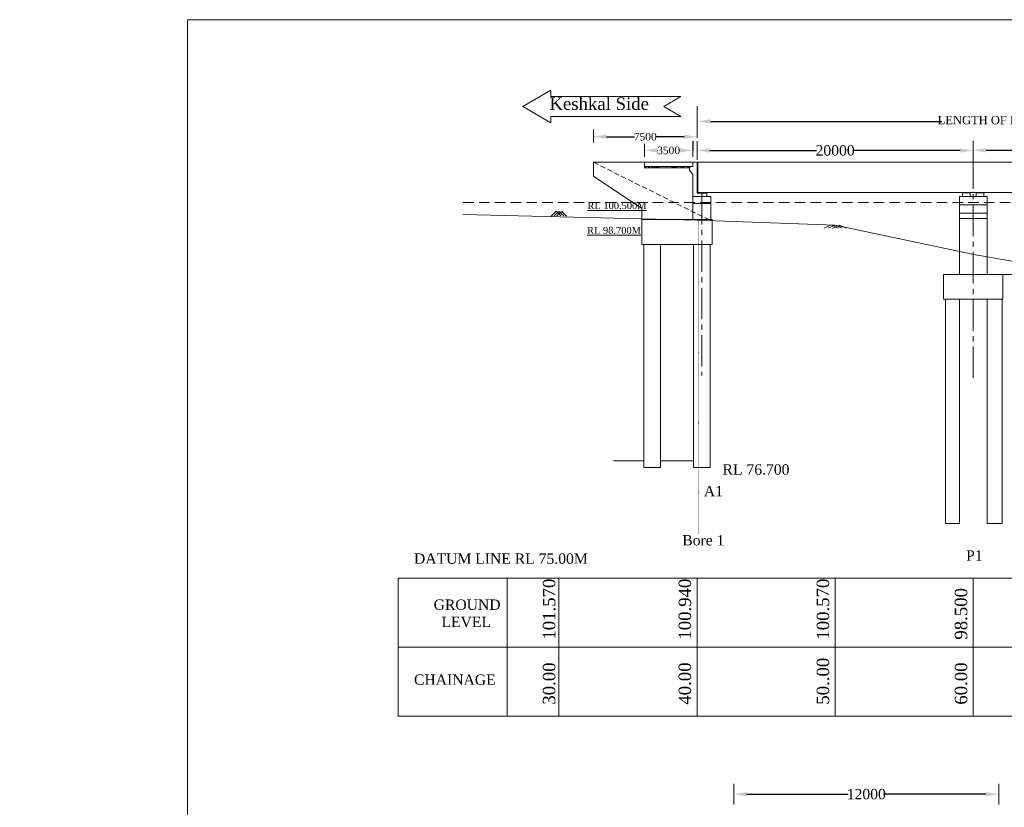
# Model space of a CAD drawing. Header units: millimetres. Extents: x -20950785 to 389010297, y -11535949 to 14056629.
# Tile 34 of 256: x 9310541 to 9381848, y -1113228 to -1056175. Entities that reach past the tile are written whole.
import ezdxf

# ---------------------------------------------------------------- set-up
doc = ezdxf.new("R2010")
doc.units = ezdxf.units.MM
doc.header["$LTSCALE"] = 60
doc.header["$MEASUREMENT"] = 0
for name, pattern in [('CENTER2', [28.575, 19.05, -3.175, 3.175, -3.175]), ('DASHED2', [9.525, 6.35, -3.175]), ('DOT2', [0.125, 0, -0.125]), ('HIDDEN', [0.375, 0.25, -0.125])]:
    doc.linetypes.add(name, pattern=pattern)
doc.styles.add('style1', font='txt.shx', dxfattribs={"height": 1})
doc.dimstyles.get("Standard").update_dxf_attribs({"dimtxt": 400, "dimasz": 215, "dimexe": 0.18, "dimexo": 0.0625, "dimgap": 0.09, "dimtad": 0, "dimtih": 1, "dimtoh": 1, "dimdec": 0, "dimzin": 4, "dimdsep": 46, "dimtxsty": 'Standard', "dimblk": 'OPEN90', "dimcen": 0, "dimadec": 0, "dimazin": 1, "dimtfac": 1, "dimtdec": 0, "dimtix": 1, "dimtofl": 0, "dimtmove": 0, "dimatfit": 3, "dimldrblk": 'OPEN30', "dimfxl": 1, "dimtolj": 1, "dimtzin": 0, "dimarcsym": 0})

# ---------------------------------------------------------------- blocks, each defined once
blk = doc.blocks.new('*D285')
at = {"color": 0, "linetype": 'Continuous', "lineweight": -2, "transparency": 16777216}
for p, q in [((9359595, -1065648), (9359595, -1065648)), ((9360530, -1065648), (9368242, -1065648)), ((9378660, -1065648), (9370948, -1065648)), ((9379595, -1065660), (9379595, -1065648))]:
    blk.add_line(p, q, dxfattribs=at)
for points in [[(9360530, -1065492), (9360530, -1065804), (9359595, -1065648)], [(9378660, -1065492), (9378660, -1065804), (9379595, -1065648)]]:
    blk.add_solid(points, dxfattribs=at)
at = {"layer": 'Defpoints', "color": 0, "linetype": 'Continuous', "lineweight": -2, "transparency": 16777216}
for p in [(9359595, -1065648), (9359595, -1065648), (9379595, -1065660)]:
    blk.add_point(p, dxfattribs=at)
at = {"color": 0, "linetype": 'Continuous', "lineweight": 9, "transparency": 16777216, "insert": (9369595, -1065648), "char_height": 500, "attachment_point": 5}
blk.add_mtext('\\A1;{\\fTimes New Roman|b0|i0|c0|p18;\\H1.5x;20000}', dxfattribs=at)
blk = doc.blocks.new('*D286')
at = {"color": 0, "linetype": 'Continuous', "lineweight": -2, "transparency": 16777216}
for p, q in [((9379593, -1065636), (9379593, -1065636)), ((9380528, -1065636), (9388240, -1065636)), ((9398658, -1065636), (9390946, -1065636)), ((9399593, -1065648), (9399593, -1065635))]:
    blk.add_line(p, q, dxfattribs=at)
for points in [[(9380528, -1065480), (9380528, -1065791), (9379593, -1065636)], [(9398658, -1065480), (9398658, -1065791), (9399593, -1065636)]]:
    blk.add_solid(points, dxfattribs=at)
at = {"layer": 'Defpoints', "color": 0, "linetype": 'Continuous', "lineweight": -2, "transparency": 16777216}
for p in [(9379593, -1065636), (9379593, -1065636), (9399593, -1065648)]:
    blk.add_point(p, dxfattribs=at)
at = {"color": 0, "linetype": 'Continuous', "lineweight": 9, "transparency": 16777216, "insert": (9389593, -1065636), "char_height": 500, "attachment_point": 5}
blk.add_mtext('\\A1;{\\fTimes New Roman|b0|i0|c0|p18;\\H1.5x;20000}', dxfattribs=at)
blk = doc.blocks.new('*D288')
at = {"color": 0, "linetype": 'Continuous', "lineweight": -2, "transparency": 16777216}
for p, q in [((9359285, -1064973), (9359285, -1065644)), ((9355785, -1065643), (9355785, -1065643)), ((9356720, -1065644), (9356754, -1065644)), ((9358350, -1065644), (9358316, -1065644))]:
    blk.add_line(p, q, dxfattribs=at)
for points in [[(9356720, -1065488), (9356720, -1065799), (9355785, -1065644)], [(9358350, -1065488), (9358350, -1065799), (9359285, -1065644)]]:
    blk.add_solid(points, dxfattribs=at)
at = {"layer": 'Defpoints', "color": 0, "linetype": 'Continuous', "lineweight": -2, "transparency": 16777216}
for p in [(9359285, -1064973), (9355785, -1065644), (9359285, -1065644)]:
    blk.add_point(p, dxfattribs=at)
at = {"color": 0, "linetype": 'Continuous', "lineweight": 9, "transparency": 16777216, "insert": (9357535, -1065644), "char_height": 500, "attachment_point": 5}
blk.add_mtext('\\A1;{\\fTimes New Roman|b0|i0|c0|p18;\\H1.1x;3500}', dxfattribs=at)
blk = doc.blocks.new('*D289')
at = {"color": 0, "linetype": 'Continuous', "lineweight": -2, "transparency": 16777216}
for p, q in [((9352095, -1064602), (9352095, -1064654)), ((9353030, -1064654), (9355062, -1064654)), ((9358660, -1064654), (9356628, -1064654)), ((9359595, -1064654), (9359595, -1064654))]:
    blk.add_line(p, q, dxfattribs=at)
for points in [[(9353030, -1064498), (9353030, -1064810), (9352095, -1064654)], [(9358660, -1064498), (9358660, -1064810), (9359595, -1064654)]]:
    blk.add_solid(points, dxfattribs=at)
at = {"layer": 'Defpoints', "color": 0, "linetype": 'Continuous', "lineweight": -2, "transparency": 16777216}
for p in [(9352095, -1064602), (9359595, -1064654), (9359595, -1064654)]:
    blk.add_point(p, dxfattribs=at)
at = {"color": 0, "linetype": 'Continuous', "lineweight": 9, "transparency": 16777216, "insert": (9355845, -1064654), "char_height": 500, "attachment_point": 5}
blk.add_mtext('\\A1;{\\fTimes New Roman|b0|i0|c0|p18;\\H1.1x;7500}', dxfattribs=at)
blk = doc.blocks.new('*D290')
at = {"color": 0, "linetype": 'Continuous', "lineweight": -2, "transparency": 16777216}
for p, q in [((9359595, -1063544), (9359595, -1063544)), ((9360595, -1063544), (9377331, -1063544)), ((9418595, -1063544), (9401859, -1063544)), ((9419595, -1063544), (9419595, -1063544))]:
    blk.add_line(p, q, dxfattribs=at)
for points in [[(9360595, -1063377), (9360595, -1063711), (9359595, -1063544)], [(9418595, -1063377), (9418595, -1063711), (9419595, -1063544)]]:
    blk.add_solid(points, dxfattribs=at)
at = {"layer": 'Defpoints', "color": 0, "linetype": 'Continuous', "lineweight": -2, "transparency": 16777216}
for p in [(9359595, -1063544), (9419595, -1063544), (9419595, -1063544)]:
    blk.add_point(p, dxfattribs=at)
at = {"color": 0, "linetype": 'Continuous', "lineweight": 9, "transparency": 16777216, "insert": (9389595, -1063544), "char_height": 500, "attachment_point": 5}
blk.add_mtext('\\A1;{\\fTimes New Roman|b0|i0|c0|p18;\\H1.2x;LENGTH OF BRIDGE 60.00 (BETWEEN FACE OF DIRT WALL)}', dxfattribs=at)
blk = doc.blocks.new('*D293')
at = {"color": 0, "linetype": 'Continuous', "lineweight": -2, "transparency": 16777216}
for p, q in [((9362254, -1112277), (9362254, -1112277)), ((9363189, -1112278), (9370551, -1112278)), ((9380513, -1112278), (9373151, -1112278)), ((9381448, -1112277), (9381448, -1112277))]:
    blk.add_line(p, q, dxfattribs=at)
for points in [[(9363189, -1112122), (9363189, -1112433), (9362254, -1112278)], [(9380513, -1112122), (9380513, -1112433), (9381448, -1112278)]]:
    blk.add_solid(points, dxfattribs=at)
at = {"layer": 'Defpoints', "color": 0, "linetype": 'Continuous', "lineweight": -2, "transparency": 16777216}
for p in [(9362254, -1112278), (9381448, -1112278), (9381448, -1112278)]:
    blk.add_point(p, dxfattribs=at)
at = {"color": 0, "linetype": 'Continuous', "lineweight": 9, "transparency": 16777216, "insert": (9371851, -1112278), "char_height": 500, "attachment_point": 5}
blk.add_mtext('\\A1;{\\fTimes New Roman|b0|i0|c0|p18;\\H1.5x;12000}', dxfattribs=at)

msp = doc.modelspace()

# ---------------------------------------------------------------- hatches: boundary and pattern name
at = {"linetype": 'Continuous', "lineweight": 9}
h = msp.add_hatch(dxfattribs=at)
h.set_pattern_fill('AR-CONC', color=256, scale=50)
h.set_pattern_definition([(50, (8307894, -1782533.06), (358.63009, -31.37607), [37.5, -412.5]), (355, (8307894, -1782533.06), (-69.37567, 376.09607), [30, -330]), (100.451444, (8307923.9, -1782535.67), (289.25442, 344.72), [31.8701, -350.57106]), (46.1842, (8307894, -1782433.06), (533.62067, -82.75964), [56.25, -618.75]), (96.635635, (8307938.5, -1782439.96), (467.33097, 487.0593), [47.80517, -525.85688]), (351.184164, (8307894, -1782433.06), (467.33097, 487.0593), [45, -495]), (21, (8307944, -1782458.06), (298.453526, -201.309445), [37.5, -412.5]), (326, (8307944, -1782458.06), (121.65767, 362.57502), [30, -330]), (71.451445, (8307968.88, -1782474.83), (420.11119, 161.26558), [31.8701, -350.57106]), (37.5, (8307894, -1782533.06), (6.079928, 166.446927), [0, -326, 0, -335, 0, -331.25]), (7.5, (8307894, -1782533.06), (131.534769, 197.205856), [0, -191, 0, -318.5, 0, -126.25]), (327.5, (8307782.5, -1782533.06), (266.911218, -11.277436), [0, -125, 0, -390, 0, -517.5]), (317.5, (8307732.5, -1782533.06), (291.593085, 50.05249), [0, -162.5, 0, -259, 0, -367.5])])
h.paths.add_polyline_path([(9359045.07, -1066907.92), (9359045.07, -1066807.92), (9355785.07, -1066807.92), (9355785.07, -1066907.92)])
h = msp.add_hatch(color=256, dxfattribs=at)
h.dxf.hatch_style = 1
h.paths.add_polyline_path([(9360105.07, -1068682.92), (9359785.07, -1068682.92), (9359785.07, -1068734.86), (9360105.07, -1068734.86)])
h = msp.add_hatch(color=256, dxfattribs=at)
h.dxf.hatch_style = 1
h.paths.add_polyline_path([(9360105.07, -1068682.98), (9359785.07, -1068682.98), (9359785.07, -1068734.92), (9360105.07, -1068734.92)])
h = msp.add_hatch(color=256, dxfattribs=at)
h.dxf.hatch_style = 1
h.paths.add_polyline_path([(9379245.07, -1068682.8), (9379095.07, -1068682.8), (9379095.07, -1068721.8), (9379245.07, -1068721.8)])
h.paths.add_polyline_path([(9379095.07, -1068682.8), (9378945.07, -1068682.8), (9378945.07, -1068721.8), (9379095.07, -1068721.8)])
h = msp.add_hatch(color=256, dxfattribs=at)
h.dxf.hatch_style = 1
h.paths.add_polyline_path([(9380245.07, -1068682.8), (9380095.07, -1068682.8), (9380095.07, -1068721.8), (9380245.07, -1068721.8)])
h.paths.add_polyline_path([(9380095.07, -1068682.8), (9379945.07, -1068682.8), (9379945.07, -1068721.8), (9380095.07, -1068721.8)])

# ---------------------------------------------------------------- linework, layer by layer
for p, q in [((9322684.92, -1056175.2), (9322684.92, -1181503.43)), ((9322684.92, -1056175.2), (9494188.64, -1056175.2)), ((9346972.73, -1062461.09), (9349007.64, -1061286.24)), ((9349007.64, -1061286.24), (9349007.64, -1061741.09)), ((9349007.64, -1061741.09), (9358431.01, -1061741.09)), ((9357183.93, -1062461.09), (9358431.01, -1061741.09)), ((9346972.73, -1062461.09), (9349007.64, -1063635.95)), ((9357183.93, -1062461.09), (9358431.01, -1063181.09)), ((9359595.07, -1064654.06), (9359595.07, -1062448.57)), ((9349007.64, -1063181.09), (9358431.01, -1063181.09)), ((9349007.64, -1063181.09), (9349007.64, -1063635.95)), ((9359595.07, -1064732.18), (9359595.07, -1063373.68)), ((9359595.07, -1063543.94), (9359595.07, -1064560.44)), ((9352095.07, -1065071.97), (9352095.07, -1064131.97)), ((9355785.07, -1066113.56), (9355785.07, -1065173.56)), ((9359285.07, -1066113.56), (9359285.07, -1065173.56)), ((9359595.07, -1066327.18), (9359595.07, -1064968.68)), ((9359595.07, -1065138.94), (9359595.07, -1066155.44)), ((9379592.79, -1066315.06), (9379592.79, -1064956.56)), ((9379592.79, -1065139.12), (9379592.79, -1066155.62)), ((9352095.07, -1066507.92), (9359285.07, -1066507.92)), ((9352095.07, -1066507.92), (9352095.07, -1067507.92)), ((9355785.07, -1066507.92), (9355785.07, -1066907.92)), ((9359285.07, -1066507.92), (9359285.07, -1066807.92)), ((9359285.07, -1066507.98), (9359285.07, -1066807.98)), ((9359295.07, -1066807.92), (9359295.07, -1066507.92)), ((9359295.07, -1066507.92), (9359595.07, -1066507.92)), ((9359295.07, -1066807.98), (9359295.07, -1066507.98)), ((9359295.07, -1066507.98), (9359595.07, -1066507.98)), ((9359595.07, -1068632.86), (9359595.07, -1066507.92)), ((9359595.07, -1066507.98), (9373609.33, -1066507.98)), ((9359595.07, -1068732.92), (9359595.07, -1066507.98)), ((9359645.07, -1068582.92), (9359645.07, -1066507.92)), ((9379595.07, -1066507.92), (9359645.07, -1066507.92)), ((9359645.07, -1068682.92), (9359645.07, -1066507.98)), ((9379595.07, -1066507.92), (9399595.07, -1066507.92)), ((9359295.07, -1066807.92), (9355785.07, -1066807.92)), ((9359045.07, -1066907.92), (9355785.07, -1066907.92)), ((9359045.07, -1066807.92), (9359045.07, -1067107.92)), ((9359045.07, -1066807.98), (9359045.07, -1067107.98)), ((9359045.07, -1067107.92), (9359295.07, -1067357.92)), ((9359045.07, -1067107.98), (9359295.07, -1067357.98)), ((9359295.07, -1067357.98), (9359295.07, -1070680.97)), ((9352095.07, -1067507.92), (9355595.07, -1069861.07)), ((9359595.07, -1068732.86), (9360295.07, -1068732.86)), ((9379595.07, -1068682.92), (9359645.07, -1068682.92)), ((9359785.07, -1068682.86), (9359785.07, -1068734.86)), ((9359785.07, -1068682.92), (9359785.07, -1068734.92)), ((9359785.07, -1068734.86), (9360105.07, -1068734.86)), ((9359785.07, -1068734.92), (9360105.07, -1068734.92)), ((9359870.07, -1068734.86), (9360105.07, -1068734.86)), ((9359870.07, -1068734.92), (9360105.07, -1068734.92)), ((9360105.07, -1068682.86), (9360105.07, -1068734.86)), ((9360105.07, -1068682.92), (9360105.07, -1068734.92)), ((9360295.07, -1068982.86), (9360295.07, -1068732.86)), ((9360295.07, -1068982.86), (9360295.07, -1068732.86)), ((9378820.07, -1068982.86), (9378820.07, -1068721.8)), ((9378820.07, -1068721.8), (9379370.07, -1068721.8)), ((9379370.07, -1068982.86), (9379370.07, -1068721.8)), ((9379595.07, -1068682.92), (9399595.07, -1068682.92)), ((9379820.07, -1068982.86), (9379820.07, -1068721.8)), ((9379820.07, -1068721.8), (9380370.07, -1068721.8)), ((9379945.07, -1068721.8), (9379945.07, -1068682.8)), ((9380245.07, -1068721.8), (9380245.07, -1068682.8)), ((9380370.07, -1068982.86), (9380370.07, -1068721.8)), ((9360595.07, -1068982.86), (9359295.07, -1068982.86)), ((9359295.07, -1069482.92), (9360595.07, -1069482.92)), ((9360595.07, -1068982.92), (9360601.8, -1070725.23)), ((9378595.07, -1068982.86), (9380595.07, -1068982.86)), ((9378595.07, -1074627.84), (9378595.07, -1068982.86)), ((9378595.07, -1069582.86), (9380595.07, -1069582.86)), ((9380595.07, -1074627.84), (9380595.07, -1068982.86)), ((9349402.1, -1070050.51), (9349039.74, -1070404.47)), ((9349595.07, -1070057.98), (9349253.49, -1070391.65)), ((9349397.63, -1070046.14), (9349739.21, -1070379.81)), ((9349769.67, -1070068.45), (9349450.93, -1070379.81)), ((9349595.07, -1070057.98), (9349936.66, -1070391.65)), ((9349808.83, -1070070.8), (9350150.41, -1070404.47)), ((9355595.07, -1072455.91), (9355595.07, -1069861.07)), ((9360595.07, -1069906.86), (9360601.8, -1070725.23)), ((9378595.07, -1070182.86), (9380595.07, -1070182.86)), ((9378595.07, -1070182.86), (9380595.07, -1070182.86)), ((9378595.07, -1070182.86), (9380595.07, -1070182.86)), ((9360695.07, -1070655.91), (9355595.07, -1070655.91)), ((9360695.07, -1070655.91), (9360695.07, -1072455.91)), ((9378595.07, -1070582.86), (9380595.07, -1070582.86)), ((9369265.38, -1071071.31), (9368803.79, -1071275.11)), ((9369595.07, -1071057.98), (9369081.89, -1071284.57)), ((9369338.48, -1071048.49), (9369851.66, -1071275.07)), ((9369929.21, -1071069.34), (9369416.03, -1071295.93)), ((9369595.07, -1071057.98), (9370108.26, -1071284.57)), ((9369924.76, -1071071.31), (9370386.35, -1071275.11)), ((9355595.07, -1072455.91), (9360695.07, -1072455.91)), ((9355745.07, -1072455.91), (9355745.07, -1088618.69)), ((9356945.07, -1072455.91), (9356945.07, -1088618.69)), ((9359345.07, -1072455.91), (9359345.07, -1088618.69)), ((9360545.07, -1072455.91), (9360545.07, -1088618.69)), ((9377445.07, -1076427.84), (9377445.07, -1074627.84)), ((9387931.11, -1074627.84), (9377445.07, -1074627.84)), ((9381745.07, -1076427.84), (9381745.07, -1074627.84)), ((9381745.07, -1076427.84), (9377445.07, -1076427.84)), ((9377595.07, -1092667.43), (9377595.07, -1076427.84)), ((9378595.07, -1092667.43), (9378595.07, -1076427.84)), ((9380595.07, -1092667.43), (9380595.07, -1076427.84)), ((9381695.07, -1092667.43), (9381695.07, -1076427.84)), ((9355745.07, -1088140.49), (9353541.56, -1088140.49)), ((9359345.07, -1088140.49), (9356945.07, -1088140.49)), ((9356945.07, -1088618.69), (9355745.07, -1088618.69)), ((9360545.07, -1088618.69), (9359345.07, -1088618.69)), ((9377595.07, -1092667.43), (9378595.07, -1092667.43)), ((9380595.07, -1092667.43), (9381695.07, -1092667.43)), ((9337954.09, -1096627.98), (9337954.09, -1106655.98)), ((9337954.09, -1096627.98), (9429595.07, -1096627.98)), ((9345842.4, -1106655.98), (9345842.4, -1096627.98)), ((9349595.07, -1106627.98), (9349595.07, -1096627.98)), ((9359595.07, -1106627.98), (9359595.07, -1096627.98)), ((9369595.07, -1106627.98), (9369595.07, -1096627.98)), ((9379595.07, -1106627.98), (9379595.07, -1096627.98)), ((9337954.09, -1101627.98), (9429595.07, -1101627.98)), ((9337954.09, -1106627.98), (9429595.07, -1106627.98)), ((9362253.72, -1113017.11), (9362253.72, -1111537.96)), ((9381447.91, -1113017.11), (9381447.91, -1111537.96))]:
    msp.add_line(p, q, dxfattribs=at)
at = {"linetype": 'HIDDEN', "lineweight": 9, "ltscale": 25}
msp.add_line((9352095.07, -1066507.92), (9360581.91, -1070724.5), dxfattribs=at)
at = {"linetype": 'CENTER2', "lineweight": 9, "ltscale": 2}
for p, q in [((9379595.07, -1066139.92), (9379595.07, -1082397.64)), ((9359945.07, -1068734.92), (9359945.07, -1081937.87))]:
    msp.add_line(p, q, dxfattribs=at)
at = {"color": 18, "linetype": 'DASHED2', "lineweight": 9, "ltscale": 2, "true_color": 0x000000}
msp.add_line((9342664.93, -1069427.98), (9432428.8, -1069427.98), dxfattribs=at)
at = {"linetype": 'DOT2', "lineweight": 9, "ltscale": 2}
msp.add_line((9359693.61, -1093417.09), (9359728.19, -1070692.91), dxfattribs=at)
at = {"linetype": 'Continuous', "lineweight": 9, "ltscale": 2}
msp.add_line((9377595.07, -1092667.43), (9377595.07, -1091417.98), dxfattribs=at)
msp.add_lwpolyline([(9342664.93, -1070292.17), (9359595.07, -1070687.98), (9369595.07, -1071057.98), (9379630.14, -1073180.4), (9389595.07, -1074917.98), (9399595.07, -1074917.98), (9409595.07, -1072477.98), (9419595.07, -1071397.98), (9431105.91, -1069755.63)], dxfattribs=at)

# ---------------------------------------------------------------- texts
at = {"linetype": 'Continuous', "lineweight": 9, "insert": (9348902.48, -1061807.88), "char_height": 900, "attachment_point": 1, "style": 'style1'}
msp.add_mtext('{\\fTimes New Roman|b0|i0|c0|p18;Keshkal Side }', dxfattribs=at)
at = {"linetype": 'Continuous', "lineweight": 9, "char_height": 1000, "width": 11580.8407, "attachment_point": 1}
for s, insert in [('{\\fTimes New Roman|b0|i0|c0|p18; \\H0.5x;\\LRL 100.500M}', (9351280.42, -1069393.6)), ('{\\fTimes New Roman|b0|i0|c0|p18; \\H0.5x;\\LRL 98.700M}', (9351252.19, -1071183.2))]:
    msp.add_mtext(s, dxfattribs=dict(at, insert=insert))
at = {"linetype": 'Continuous', "char_height": 750, "attachment_point": 1}
for s, insert, width in [('\\pi3810.83777;{\\fTimes New Roman|b0|i0|c0|p18; Rock\\P\\pi2906.08624;\\H0.66667x;( C.R.58.20% )\\H1.5x; \\P\\pi0;      }', (8112822.39, -1077953.75), 10242.62), ('\\pi3810.83777;{\\fTimes New Roman|b0|i0|c0|p18; Rock\\P\\pi2906.08624;\\H0.66667x;( C.R.58.20% )\\H1.5x; \\P\\pi0;      }', (8125895.64, -1079557.66), 10242.62), ('\\pi3810.83777;{\\fTimes New Roman|b0|i0|c0|p18; Rock\\P\\pi2906.08624;\\H0.66667x;( C.R.58.20% )\\H1.5x; \\P\\pi0;      }', (8099017.95, -1080999.57), 10242.62), ('\\pi2917.05681;{\\fTimes New Roman|b0|i0|c0|p18;\\LCertified that the boring details  shown are correct.}', (8104183.48, -1091128.85), 28256.2477)]:
    msp.add_mtext(s, dxfattribs=dict(at, insert=insert, width=width))
at = {"linetype": 'Continuous', "lineweight": 9, "char_height": 750, "attachment_point": 1}
for s, insert in [('{\\fTimes New Roman|b0|i0|c0|p18;RL 76.700}', (9361442.27, -1088380.8)), ('{\\fTimes New Roman|b0|i0|c0|p18;A1}', (9360089.3, -1089948.31)), ('{\\fTimes New Roman|b0|i0|c0|p18;Bore 1}', (9358528.31, -1093508.17)), ('{\\fTimes New Roman|b0|i0|c0|p18;DATUM LINE RL 75.00M}', (9339095.42, -1094837.36)), ('{\\fTimes New Roman|b0|i0|c0|p18;P1}', (9379080.49, -1094614.93)), ('{\\fTimes New Roman|b0|i0|c0|p18;GROUND\\P  LEVEL}', (9340519.82, -1098173.94)), ('{\\fTimes New Roman|b0|i0|c0|p18;CHAINAGE}', (9339095.42, -1103604.82))]:
    msp.add_mtext(s, dxfattribs=dict(at, insert=insert))
at = {"linetype": 'Continuous', "lineweight": 9, "char_height": 900, "attachment_point": 1, "rotation": 90}
for s, insert, width in [('{\\fTimes New Roman|b0|i0|c0|p18;101.570}', (9348430.2, -1101082.66), 3411.9077), ('{\\fTimes New Roman|b0|i0|c0|p18;100.570}', (9368261.86, -1101082.66), 3514.3475)]:
    msp.add_mtext(s, dxfattribs=dict(at, insert=insert, width=width))
for s, insert in [('{\\fTimes New Roman|b0|i0|c0|p18;100.940}', (9358261.86, -1101082.66)), ('{\\fTimes New Roman|b0|i0|c0|p18;98.500}', (9378261.86, -1101082.66)), ('{\\fTimes New Roman|b0|i0|c0|p18;30.00}', (9348430.2, -1105793.24)), ('{\\fTimes New Roman|b0|i0|c0|p18;40.00}', (9358261.86, -1105793.24)), ('{\\fTimes New Roman|b0|i0|c0|p18;50..00}', (9368261.86, -1105793.24)), ('{\\fTimes New Roman|b0|i0|c0|p18;60.00}', (9378261.86, -1105793.24))]:
    msp.add_mtext(s, dxfattribs=dict(at, insert=insert))

# ---------------------------------------------------------------- dimensions: what is measured, and where the dimension line sits
at = {"linetype": 'Continuous', "lineweight": 9}
for base, p1, p2, text, override, picture, middle in [((9419595.07, -1063543.94), (9359595.07, -1063543.94), (9419595.07, -1063543.94), '{\\fTimes New Roman|b0|i0|c0|p18;\\H1.2x;LENGTH OF BRIDGE 60.00 (BETWEEN FACE OF DIRT WALL)}', {"dimtxt": 500, "dimasz": 1000, "dimfxl": 300}, '*D290', (9389595.07, -1063543.94)), ((9359595.07, -1064654.06), (9352095.07, -1064601.97), (9359595.07, -1064654.06), '{\\fTimes New Roman|b0|i0|c0|p18;\\H1.1x;7500}', {"dimtxt": 500, "dimasz": 935, "dimfxl": 300}, '*D289', (9355845.07, -1064654.06)), ((9359285.07, -1065643.56), (9355785.07, -1065643.56), (9359285.07, -1064972.55), '{\\fTimes New Roman|b0|i0|c0|p18;\\H1.1x;3500}', {"dimtxt": 500, "dimasz": 935, "dimfxl": 300}, '*D288', (9357535.07, -1065643.56)), ((9381447.91, -1112277.53), (9362253.72, -1112277.53), (9381447.91, -1112277.53), '{\\fTimes New Roman|b0|i0|c0|p18;\\H1.5x;12000}', {"dimtxt": 500, "dimasz": 935, "dimfxl": 300}, '*D293', (9371850.82, -1112277.53))]:
    dim = msp.add_linear_dim(base=base, p1=p1, p2=p2, text=text, dimstyle='Standard', override=override, dxfattribs=at)
    dim.commit()
    dim.dimension.update_dxf_attribs({"geometry": picture, "text_midpoint": middle})
for base, p1, p2, picture, middle in [((9359595.07, -1065647.75), (9379595.07, -1065660.25), (9359595.07, -1065647.75), '*D285', (9369595.07, -1065647.75)), ((9379592.79, -1065635.63), (9399592.79, -1065648.13), (9379592.79, -1065635.63), '*D286', (9389592.79, -1065635.63))]:
    dim = msp.add_linear_dim(base=base, p1=p1, p2=p2, angle=180, text='{\\fTimes New Roman|b0|i0|c0|p18;\\H1.5x;20000}', dimstyle='Standard', override={"dimtxt": 500, "dimasz": 935, "dimfxl": 300}, dxfattribs=at)
    dim.commit()
    dim.dimension.update_dxf_attribs({"geometry": picture, "text_midpoint": middle})

doc.saveas('drawing.dxf')
